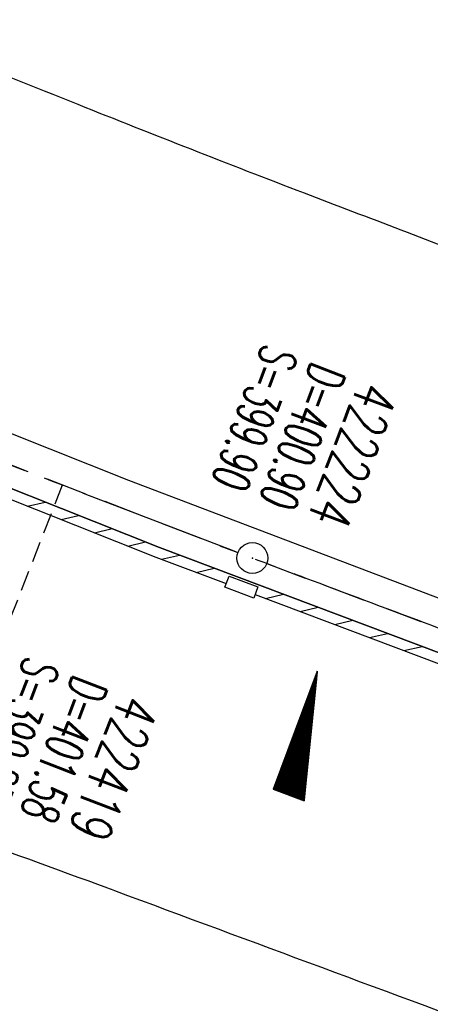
# Model space of a CAD drawing. Extents: x 450316 to 454644, y 428795 to 436505.
# Tile 203 of 256: x 452115 to 452135, y 434196 to 434243. Entities that reach past the tile are written whole.
import ezdxf

# ---------------------------------------------------------------- set-up
doc = ezdxf.new("R2010")
doc.units = 0
doc.header["$LTSCALE"] = 2
doc.header["$MEASUREMENT"] = 0
for name, pattern in [('ACHSE', [5.5, 4, -0.5, 0.5, -0.5]), ('AUSGEZOGEN', [0]), ('GESTRICH-X2', [1.5, 1, -0.5]), ('GESTRICHELT', [0.75, 0.5, -0.25])]:
    doc.linetypes.add(name, pattern=pattern)
doc.layers.get('0').update_dxf_attribs({"linetype": 'CONTINUOUS'})
for name, color, linetype in [('ACHSETOP', 1, 'ACHSE'), ('FBR', 8, 'CONTINUOUS'), ('GEF', 1, 'AUSGEZOGEN'), ('HEKTOM', 1, 'GESTRICHELT'), ('KANAL', 7, 'GESTRICH-X2'), ('RINNE', 8, 'CONTINUOUS'), ('SCHACHTNR', 6, 'CONTINUOUS'), ('SCHSYMBOL', 7, 'CONTINUOUS'), ('STRASSE', 8, 'AUSGEZOGEN')]:
    doc.layers.add(name, color=color, linetype=linetype)
doc.styles.add('ROMANS', font='romans.shx', dxfattribs={"width": 0.8})

# ---------------------------------------------------------------- blocks, each defined once
blk = doc.blocks.new('GST')
at = {"color": 0}
blk.add_circle((0, 0), 0.75, dxfattribs=at)
blk.add_point((0, 0), dxfattribs=at)
blk = doc.blocks.new('17')
blk.add_lwpolyline([(-0.755, -1.218), (0.748, -1.218), (0.748, -1.801), (-0.755, -1.801)], close=True)
blk.add_blockref('GST', (0, 0))
blk = doc.blocks.new('*X33')
at = {"color": 0}
for p, q in [((725.827, 193.844), (727.436, 195.453)), ((725.827, 193.853), (727.427, 195.453)), ((725.827, 193.861), (727.418, 195.453)), ((725.827, 193.87), (727.409, 195.453)), ((725.827, 193.879), (727.401, 195.453)), ((725.827, 193.888), (727.392, 195.453)), ((725.827, 193.897), (727.383, 195.453)), ((725.827, 193.906), (727.374, 195.453)), ((725.827, 193.914), (727.365, 195.453)), ((725.827, 193.923), (727.356, 195.453)), ((725.827, 193.932), (727.347, 195.453)), ((725.827, 193.941), (727.339, 195.453)), ((725.827, 193.95), (727.33, 195.453)), ((725.827, 193.959), (727.321, 195.453)), ((725.827, 193.967), (727.312, 195.453)), ((725.827, 193.976), (727.303, 195.453)), ((725.827, 193.985), (727.294, 195.453)), ((725.827, 193.994), (727.286, 195.453)), ((725.827, 194.003), (727.277, 195.453)), ((725.827, 194.012), (727.268, 195.453)), ((725.827, 194.02), (727.259, 195.453)), ((725.827, 194.029), (727.25, 195.453)), ((725.827, 194.038), (727.241, 195.453)), ((725.827, 194.047), (727.233, 195.453)), ((725.827, 194.056), (727.224, 195.453)), ((725.827, 194.065), (727.215, 195.453)), ((725.827, 194.073), (727.206, 195.453)), ((725.827, 194.082), (727.197, 195.453)), ((725.827, 194.091), (727.188, 195.453)), ((725.827, 194.1), (727.18, 195.453)), ((725.827, 194.109), (727.171, 195.453)), ((725.827, 194.118), (727.162, 195.453)), ((725.827, 194.127), (727.153, 195.453)), ((725.827, 194.135), (727.144, 195.453)), ((725.827, 194.144), (727.135, 195.453)), ((725.827, 194.153), (727.127, 195.453)), ((725.827, 194.162), (727.118, 195.453)), ((725.827, 194.171), (727.109, 195.453)), ((725.827, 194.18), (727.1, 195.453)), ((725.827, 194.188), (727.091, 195.453)), ((725.827, 194.197), (727.082, 195.453)), ((725.827, 194.206), (727.073, 195.453)), ((725.827, 194.215), (727.065, 195.453)), ((725.827, 194.224), (727.056, 195.453)), ((725.827, 194.233), (727.047, 195.453)), ((725.827, 194.241), (727.038, 195.453)), ((725.827, 194.25), (727.029, 195.453)), ((725.827, 194.259), (727.02, 195.453)), ((725.827, 194.268), (727.012, 195.453)), ((725.827, 194.277), (727.003, 195.453)), ((725.827, 194.286), (726.994, 195.453)), ((725.827, 194.294), (726.985, 195.453)), ((725.827, 194.303), (726.976, 195.453)), ((725.827, 194.312), (726.967, 195.453)), ((725.827, 194.321), (726.959, 195.453)), ((725.827, 194.33), (726.95, 195.453)), ((725.827, 194.339), (726.941, 195.453)), ((725.827, 194.348), (726.932, 195.453)), ((725.827, 194.356), (726.923, 195.453)), ((725.827, 194.365), (726.914, 195.453)), ((725.827, 194.374), (726.906, 195.453)), ((725.827, 194.383), (726.897, 195.453)), ((725.827, 194.392), (726.888, 195.453)), ((725.827, 194.401), (726.879, 195.453)), ((725.827, 194.409), (726.87, 195.453)), ((725.827, 194.418), (726.861, 195.453)), ((725.827, 194.427), (726.853, 195.453)), ((725.827, 194.436), (726.844, 195.453)), ((725.827, 194.445), (726.835, 195.453)), ((725.827, 194.454), (726.826, 195.453)), ((725.827, 194.462), (726.817, 195.453)), ((725.827, 194.471), (726.808, 195.453)), ((725.827, 194.48), (726.799, 195.453)), ((725.827, 194.489), (726.791, 195.453)), ((725.827, 194.498), (726.782, 195.453)), ((725.827, 194.507), (726.773, 195.453)), ((725.827, 194.515), (726.764, 195.453)), ((725.827, 194.524), (726.755, 195.453)), ((725.827, 194.533), (726.746, 195.453)), ((725.827, 194.542), (726.738, 195.453)), ((725.827, 194.551), (726.729, 195.453)), ((725.827, 194.56), (726.72, 195.453)), ((725.827, 194.568), (726.711, 195.453)), ((725.827, 194.577), (726.702, 195.453)), ((725.827, 194.586), (726.693, 195.453)), ((725.827, 194.595), (726.685, 195.453)), ((725.827, 194.604), (726.676, 195.453)), ((725.827, 194.613), (726.667, 195.453)), ((725.827, 194.622), (726.658, 195.453)), ((725.827, 194.63), (726.649, 195.453)), ((725.827, 194.639), (726.64, 195.453)), ((725.827, 194.648), (726.632, 195.453)), ((725.827, 194.657), (726.623, 195.453)), ((725.827, 194.666), (726.614, 195.453)), ((725.827, 194.675), (726.605, 195.453)), ((725.827, 194.683), (726.596, 195.453)), ((725.827, 194.692), (726.587, 195.453)), ((725.827, 194.701), (726.579, 195.453)), ((725.827, 194.71), (726.57, 195.453)), ((725.827, 194.719), (726.561, 195.453)), ((725.827, 194.728), (726.552, 195.453)), ((725.827, 194.736), (726.543, 195.453)), ((725.827, 194.745), (726.534, 195.453)), ((725.827, 194.754), (726.525, 195.453)), ((725.827, 194.763), (726.517, 195.453)), ((725.827, 194.772), (726.508, 195.453)), ((725.827, 194.781), (726.499, 195.453)), ((725.827, 194.789), (726.49, 195.453)), ((725.827, 194.798), (726.481, 195.453)), ((725.827, 194.807), (726.472, 195.453)), ((725.827, 194.816), (726.464, 195.453)), ((725.827, 194.825), (726.455, 195.453)), ((725.827, 194.834), (726.446, 195.453)), ((725.827, 194.842), (726.437, 195.453)), ((725.827, 194.851), (726.428, 195.453)), ((725.827, 194.86), (726.419, 195.453)), ((725.827, 194.869), (726.411, 195.453)), ((725.827, 194.878), (726.402, 195.453)), ((725.827, 194.887), (726.393, 195.453)), ((725.827, 194.896), (726.384, 195.453)), ((725.827, 194.904), (726.375, 195.453)), ((725.827, 194.913), (726.366, 195.453)), ((725.827, 194.922), (726.358, 195.453)), ((725.827, 194.931), (726.349, 195.453)), ((725.827, 194.94), (726.34, 195.453)), ((725.827, 194.949), (726.331, 195.453)), ((725.827, 194.957), (726.322, 195.453)), ((725.827, 194.966), (726.313, 195.453)), ((725.827, 194.975), (726.305, 195.453)), ((725.827, 194.984), (726.296, 195.453)), ((725.827, 194.993), (726.287, 195.453)), ((725.827, 195.002), (726.278, 195.453)), ((725.827, 195.01), (726.269, 195.453)), ((725.827, 195.019), (726.26, 195.453)), ((725.827, 195.028), (726.251, 195.453)), ((725.827, 195.037), (726.243, 195.453)), ((725.827, 195.046), (726.234, 195.453)), ((725.827, 195.055), (726.225, 195.453)), ((725.827, 195.063), (726.216, 195.453)), ((725.827, 195.072), (726.207, 195.453)), ((725.827, 195.081), (726.198, 195.453)), ((725.827, 195.09), (726.19, 195.453)), ((725.827, 195.099), (726.181, 195.453)), ((725.827, 195.108), (726.172, 195.453)), ((725.827, 195.116), (726.163, 195.453)), ((725.827, 195.125), (726.154, 195.453)), ((725.827, 195.134), (726.145, 195.453)), ((725.827, 195.143), (726.137, 195.453)), ((725.827, 195.152), (726.128, 195.453)), ((725.827, 195.161), (726.119, 195.453)), ((725.827, 195.17), (726.11, 195.453)), ((725.827, 195.178), (726.101, 195.453)), ((725.827, 195.187), (726.092, 195.453)), ((725.827, 195.196), (726.084, 195.453)), ((725.827, 195.205), (726.075, 195.453)), ((725.827, 195.214), (726.066, 195.453)), ((725.827, 195.223), (726.057, 195.453)), ((725.827, 195.231), (726.048, 195.453)), ((725.827, 195.24), (726.039, 195.453)), ((725.827, 195.249), (726.031, 195.453)), ((725.827, 195.258), (726.022, 195.453)), ((725.827, 195.267), (726.013, 195.453)), ((725.827, 195.276), (726.004, 195.453)), ((725.827, 195.284), (725.995, 195.453)), ((725.827, 195.293), (725.986, 195.453)), ((725.827, 195.302), (725.977, 195.453)), ((725.827, 195.311), (725.969, 195.453)), ((725.827, 195.32), (725.96, 195.453)), ((725.827, 195.329), (725.951, 195.453)), ((725.827, 195.337), (725.942, 195.453)), ((725.827, 195.346), (725.933, 195.453)), ((725.827, 195.355), (725.924, 195.453)), ((725.827, 195.364), (725.916, 195.453)), ((725.827, 195.373), (725.907, 195.453)), ((725.827, 195.382), (725.898, 195.453)), ((725.827, 195.39), (725.889, 195.453)), ((725.827, 195.399), (725.88, 195.453)), ((725.827, 195.408), (725.871, 195.453)), ((725.827, 195.417), (725.863, 195.453)), ((725.827, 195.426), (725.854, 195.453)), ((725.827, 195.435), (725.845, 195.453)), ((725.827, 195.444), (725.836, 195.453)), ((725.827, 193.826), (727.433, 195.433)), ((725.827, 193.817), (727.43, 195.421)), ((725.827, 193.808), (727.427, 195.409)), ((725.827, 193.799), (727.424, 195.397)), ((725.827, 193.791), (727.421, 195.385)), ((725.827, 193.782), (727.418, 195.373)), ((725.827, 193.773), (727.414, 195.361)), ((725.827, 193.764), (727.411, 195.349)), ((725.827, 193.755), (727.408, 195.337)), ((725.827, 193.746), (727.405, 195.325)), ((725.827, 193.738), (727.402, 195.313)), ((725.827, 193.729), (727.399, 195.301)), ((725.827, 193.72), (727.395, 195.289)), ((725.827, 193.711), (727.392, 195.277)), ((725.827, 193.702), (727.389, 195.265)), ((725.827, 193.693), (727.386, 195.253)), ((725.827, 193.685), (727.383, 195.241)), ((725.827, 193.676), (727.38, 195.229)), ((725.827, 193.667), (727.377, 195.217)), ((725.827, 193.658), (727.373, 195.205)), ((725.827, 193.649), (727.37, 195.193)), ((725.827, 193.64), (727.367, 195.181)), ((725.827, 193.632), (727.364, 195.169)), ((725.827, 193.623), (727.361, 195.157)), ((725.827, 193.614), (727.358, 195.145)), ((725.827, 193.605), (727.354, 195.133)), ((725.827, 193.596), (727.351, 195.121)), ((725.827, 193.587), (727.348, 195.109)), ((725.827, 193.579), (727.345, 195.097)), ((725.827, 193.57), (727.342, 195.085)), ((725.827, 193.561), (727.339, 195.073)), ((725.827, 193.552), (727.336, 195.061)), ((725.827, 193.543), (727.332, 195.049)), ((725.827, 193.534), (727.329, 195.037)), ((725.827, 193.525), (727.326, 195.025)), ((725.827, 193.517), (727.323, 195.013)), ((725.827, 193.508), (727.32, 195.001)), ((725.827, 193.499), (727.317, 194.989)), ((725.827, 193.49), (727.313, 194.977)), ((725.827, 193.481), (727.31, 194.965)), ((725.827, 193.472), (727.307, 194.953)), ((725.827, 193.464), (727.304, 194.941)), ((725.827, 193.455), (727.301, 194.929)), ((725.827, 193.446), (727.298, 194.917)), ((725.827, 193.437), (727.295, 194.905)), ((725.827, 193.428), (727.291, 194.893)), ((725.827, 193.419), (727.288, 194.881)), ((725.827, 193.411), (727.285, 194.869)), ((725.827, 193.402), (727.282, 194.857)), ((725.827, 193.393), (727.279, 194.845)), ((725.827, 193.384), (727.276, 194.833)), ((725.827, 193.375), (727.272, 194.821)), ((725.827, 193.366), (727.269, 194.809)), ((725.827, 193.358), (727.266, 194.797)), ((725.827, 193.349), (727.263, 194.785)), ((725.827, 193.34), (727.26, 194.773)), ((725.827, 193.331), (727.257, 194.761)), ((725.827, 193.322), (727.254, 194.749)), ((725.827, 193.313), (727.25, 194.737)), ((725.827, 193.305), (727.247, 194.725)), ((725.827, 193.296), (727.244, 194.713)), ((725.827, 193.287), (727.241, 194.701)), ((725.827, 193.278), (727.238, 194.689)), ((725.827, 193.269), (727.235, 194.677)), ((725.827, 193.26), (727.231, 194.665)), ((725.827, 193.251), (727.228, 194.653)), ((725.827, 193.243), (727.225, 194.641)), ((725.827, 193.234), (727.222, 194.629)), ((725.827, 193.225), (727.219, 194.617)), ((725.827, 193.216), (727.216, 194.605)), ((725.827, 193.207), (727.213, 194.593)), ((725.827, 193.198), (727.209, 194.581)), ((725.827, 193.19), (727.206, 194.569)), ((725.827, 193.181), (727.203, 194.557)), ((725.827, 193.172), (727.2, 194.545)), ((725.827, 193.163), (727.197, 194.533)), ((725.827, 193.154), (727.194, 194.521)), ((725.827, 193.145), (727.19, 194.509)), ((725.827, 193.137), (727.187, 194.497)), ((725.827, 193.128), (727.184, 194.485)), ((725.827, 193.119), (727.181, 194.473)), ((725.827, 193.11), (727.178, 194.461)), ((725.827, 193.101), (727.175, 194.449)), ((725.827, 193.092), (727.172, 194.437)), ((725.827, 193.084), (727.168, 194.425)), ((725.827, 193.075), (727.165, 194.413)), ((725.827, 193.066), (727.162, 194.401)), ((725.827, 193.057), (727.159, 194.389)), ((725.827, 193.048), (727.156, 194.377)), ((725.827, 193.039), (727.153, 194.365)), ((725.827, 193.031), (727.149, 194.353)), ((725.827, 193.022), (727.146, 194.341)), ((725.827, 193.013), (727.143, 194.329)), ((725.827, 193.004), (727.14, 194.317)), ((725.827, 192.995), (727.137, 194.305)), ((725.827, 192.986), (727.134, 194.293)), ((725.827, 192.977), (727.131, 194.281)), ((725.827, 192.969), (727.127, 194.269)), ((725.827, 192.96), (727.124, 194.257)), ((725.827, 192.951), (727.121, 194.245)), ((725.827, 192.942), (727.118, 194.233)), ((725.827, 192.933), (727.115, 194.221)), ((725.827, 192.924), (727.112, 194.209)), ((725.827, 192.916), (727.108, 194.197)), ((725.827, 192.907), (727.105, 194.185)), ((725.827, 192.898), (727.102, 194.173)), ((725.827, 192.889), (727.099, 194.161)), ((725.827, 192.88), (727.096, 194.15)), ((725.827, 192.871), (727.093, 194.138)), ((725.827, 192.863), (727.09, 194.126)), ((725.827, 192.854), (727.086, 194.114)), ((725.827, 192.845), (727.083, 194.102)), ((725.827, 192.836), (727.08, 194.09)), ((725.827, 192.827), (727.077, 194.078)), ((725.827, 192.818), (727.074, 194.066)), ((725.827, 192.81), (727.071, 194.054)), ((725.827, 192.801), (727.068, 194.042)), ((725.827, 192.792), (727.064, 194.03)), ((725.827, 192.783), (727.061, 194.018)), ((725.827, 192.774), (727.058, 194.006)), ((725.827, 192.765), (727.055, 193.994)), ((725.827, 192.757), (727.052, 193.982)), ((725.827, 192.748), (727.049, 193.97)), ((725.827, 192.739), (727.045, 193.958)), ((725.827, 192.73), (727.042, 193.946)), ((725.827, 192.721), (727.039, 193.934)), ((725.827, 192.712), (727.036, 193.922)), ((725.827, 192.703), (727.033, 193.91)), ((725.827, 192.695), (727.03, 193.898)), ((725.827, 192.686), (727.027, 193.886)), ((725.827, 192.677), (727.023, 193.874)), ((725.827, 192.668), (727.02, 193.862)), ((725.827, 192.659), (727.017, 193.85)), ((725.827, 192.65), (727.014, 193.838)), ((725.827, 192.642), (727.011, 193.826)), ((725.827, 192.633), (727.008, 193.814)), ((725.827, 192.624), (727.004, 193.802)), ((725.827, 192.615), (727.001, 193.79)), ((725.827, 192.606), (726.998, 193.778)), ((725.827, 192.597), (726.995, 193.766)), ((725.827, 192.589), (726.992, 193.754)), ((725.827, 192.58), (726.989, 193.742)), ((725.827, 192.571), (726.986, 193.73)), ((725.827, 192.562), (726.982, 193.718)), ((725.827, 192.553), (726.979, 193.706)), ((725.827, 192.544), (726.976, 193.694)), ((725.827, 192.536), (726.973, 193.682)), ((725.827, 192.527), (726.97, 193.67)), ((725.827, 192.518), (726.967, 193.658)), ((725.827, 192.509), (726.963, 193.646)), ((725.827, 192.5), (726.96, 193.634)), ((725.827, 192.491), (726.957, 193.622)), ((725.827, 192.483), (726.954, 193.61)), ((725.827, 192.474), (726.951, 193.598)), ((725.827, 192.465), (726.948, 193.586)), ((725.827, 192.456), (726.945, 193.574)), ((725.827, 192.447), (726.941, 193.562)), ((725.827, 192.438), (726.938, 193.55)), ((725.827, 192.429), (726.935, 193.538)), ((725.827, 192.421), (726.932, 193.526)), ((725.827, 192.412), (726.929, 193.514)), ((725.827, 192.403), (726.926, 193.502)), ((725.827, 192.394), (726.922, 193.49)), ((725.827, 192.385), (726.919, 193.478)), ((725.827, 192.376), (726.916, 193.466)), ((725.827, 192.368), (726.913, 193.454)), ((725.827, 192.359), (726.91, 193.442)), ((725.827, 192.35), (726.907, 193.43)), ((725.827, 192.341), (726.904, 193.418)), ((725.827, 192.332), (726.9, 193.406)), ((725.827, 192.323), (726.897, 193.394)), ((725.827, 192.315), (726.894, 193.382)), ((725.827, 192.306), (726.891, 193.37)), ((725.827, 192.297), (726.888, 193.358)), ((725.827, 192.288), (726.885, 193.346)), ((725.827, 192.279), (726.881, 193.334)), ((725.827, 192.27), (726.878, 193.322)), ((725.827, 192.262), (726.875, 193.31)), ((725.827, 192.253), (726.872, 193.298)), ((725.827, 192.244), (726.869, 193.286)), ((725.827, 192.235), (726.866, 193.274)), ((725.827, 192.226), (726.863, 193.262)), ((725.827, 192.217), (726.859, 193.25)), ((725.827, 192.209), (726.856, 193.238)), ((725.827, 192.2), (726.853, 193.226)), ((725.827, 192.191), (726.85, 193.214)), ((725.827, 192.182), (726.847, 193.202)), ((725.827, 192.173), (726.844, 193.19)), ((725.827, 192.164), (726.84, 193.178)), ((725.827, 192.155), (726.837, 193.166)), ((725.827, 192.147), (726.834, 193.154)), ((725.827, 192.138), (726.831, 193.142)), ((725.827, 192.129), (726.828, 193.13)), ((725.827, 192.12), (726.825, 193.118)), ((725.827, 192.111), (726.822, 193.106)), ((725.827, 192.102), (726.818, 193.094)), ((725.827, 192.094), (726.815, 193.082)), ((725.827, 192.085), (726.812, 193.07)), ((725.827, 192.076), (726.809, 193.058)), ((725.827, 192.067), (726.806, 193.046)), ((725.827, 192.058), (726.803, 193.034)), ((725.827, 192.049), (726.799, 193.022)), ((725.827, 192.041), (726.796, 193.01)), ((725.827, 192.032), (726.793, 192.998)), ((725.827, 192.023), (726.79, 192.986)), ((725.827, 192.014), (726.787, 192.974)), ((725.827, 192.005), (726.784, 192.962)), ((725.827, 191.996), (726.781, 192.95)), ((725.827, 191.988), (726.777, 192.938)), ((725.827, 191.979), (726.774, 192.926)), ((725.827, 191.97), (726.771, 192.914)), ((725.827, 191.961), (726.768, 192.902)), ((725.827, 191.952), (726.765, 192.89)), ((725.827, 191.943), (726.762, 192.878)), ((725.827, 191.935), (726.758, 192.866)), ((725.827, 191.926), (726.755, 192.854)), ((725.827, 191.917), (726.752, 192.842)), ((725.827, 191.908), (726.749, 192.83)), ((725.827, 191.899), (726.746, 192.818)), ((725.827, 191.89), (726.743, 192.806)), ((725.827, 191.881), (726.74, 192.794)), ((725.827, 191.873), (726.736, 192.782)), ((725.827, 191.864), (726.733, 192.77)), ((725.827, 191.855), (726.73, 192.758)), ((725.827, 191.846), (726.727, 192.746)), ((725.827, 191.837), (726.724, 192.734)), ((725.827, 191.828), (726.721, 192.722)), ((725.827, 191.82), (726.717, 192.71)), ((725.827, 191.811), (726.714, 192.698)), ((725.827, 191.802), (726.711, 192.686)), ((725.827, 191.793), (726.708, 192.674)), ((725.827, 191.784), (726.705, 192.662)), ((725.827, 191.775), (726.702, 192.65)), ((725.827, 191.767), (726.699, 192.639)), ((725.827, 191.758), (726.695, 192.627)), ((725.827, 191.749), (726.692, 192.615)), ((725.827, 191.74), (726.689, 192.603)), ((725.827, 191.731), (726.686, 192.591)), ((725.827, 191.722), (726.683, 192.579)), ((725.827, 191.714), (726.68, 192.567)), ((725.827, 191.705), (726.677, 192.555)), ((725.827, 191.696), (726.673, 192.543)), ((725.827, 191.687), (726.67, 192.531)), ((725.827, 191.678), (726.667, 192.519)), ((725.827, 191.669), (726.664, 192.507)), ((725.827, 191.66), (726.661, 192.495)), ((725.827, 191.652), (726.658, 192.483)), ((725.827, 191.643), (726.654, 192.471)), ((725.827, 191.634), (726.651, 192.459)), ((725.827, 191.625), (726.648, 192.447)), ((725.827, 191.616), (726.645, 192.435)), ((725.827, 191.607), (726.642, 192.423)), ((725.827, 191.599), (726.639, 192.411)), ((725.827, 191.59), (726.636, 192.399)), ((725.827, 191.581), (726.632, 192.387)), ((725.827, 191.572), (726.629, 192.375)), ((725.827, 191.563), (726.626, 192.363)), ((725.827, 191.554), (726.623, 192.351)), ((725.827, 191.546), (726.62, 192.339)), ((725.827, 191.537), (726.617, 192.327)), ((725.827, 191.528), (726.613, 192.315)), ((725.827, 191.519), (726.61, 192.303)), ((725.827, 191.51), (726.607, 192.291)), ((725.827, 191.501), (726.604, 192.279)), ((725.827, 191.493), (726.601, 192.267)), ((725.827, 191.484), (726.598, 192.255)), ((725.827, 191.475), (726.595, 192.243)), ((725.827, 191.466), (726.591, 192.231)), ((725.827, 191.457), (726.588, 192.219)), ((725.827, 191.448), (726.585, 192.207)), ((725.827, 191.44), (726.582, 192.195)), ((725.827, 191.431), (726.579, 192.183)), ((725.827, 191.422), (726.576, 192.171)), ((725.827, 191.413), (726.572, 192.159)), ((725.827, 191.404), (726.569, 192.147)), ((725.827, 191.395), (726.566, 192.135)), ((725.827, 191.386), (726.563, 192.123)), ((725.827, 191.378), (726.56, 192.111)), ((725.827, 191.369), (726.557, 192.099)), ((725.827, 191.36), (726.554, 192.087)), ((725.827, 191.351), (726.55, 192.075)), ((725.827, 191.342), (726.547, 192.063)), ((725.827, 191.333), (726.544, 192.051)), ((725.827, 191.325), (726.541, 192.039)), ((725.827, 191.316), (726.538, 192.027)), ((725.827, 191.307), (726.535, 192.015)), ((725.827, 191.298), (726.531, 192.003)), ((725.827, 191.289), (726.528, 191.991)), ((725.827, 191.28), (726.525, 191.979)), ((725.827, 191.272), (726.522, 191.967)), ((725.827, 191.263), (726.519, 191.955)), ((725.827, 191.254), (726.516, 191.943)), ((725.827, 191.245), (726.513, 191.931)), ((725.827, 191.236), (726.509, 191.919)), ((725.827, 191.227), (726.506, 191.907)), ((725.827, 191.219), (726.503, 191.895)), ((725.827, 191.21), (726.5, 191.883)), ((725.827, 191.201), (726.497, 191.871)), ((725.827, 191.192), (726.494, 191.859)), ((725.827, 191.183), (726.49, 191.847)), ((725.827, 191.174), (726.487, 191.835)), ((725.827, 191.166), (726.484, 191.823)), ((725.827, 191.157), (726.481, 191.811)), ((725.827, 191.148), (726.478, 191.799)), ((725.827, 191.139), (726.475, 191.787)), ((725.827, 191.13), (726.472, 191.775)), ((725.827, 191.121), (726.468, 191.763)), ((725.827, 191.112), (726.465, 191.751)), ((725.827, 191.104), (726.462, 191.739)), ((725.827, 191.095), (726.459, 191.727)), ((725.827, 191.086), (726.456, 191.715)), ((725.827, 191.077), (726.453, 191.703)), ((725.827, 191.068), (726.449, 191.691)), ((725.827, 191.059), (726.446, 191.679)), ((725.827, 191.051), (726.443, 191.667)), ((725.827, 191.042), (726.44, 191.655)), ((725.827, 191.033), (726.437, 191.643)), ((725.827, 191.024), (726.434, 191.631)), ((725.827, 191.015), (726.431, 191.619)), ((725.827, 191.006), (726.427, 191.607)), ((725.827, 190.998), (726.424, 191.595)), ((725.827, 190.989), (726.421, 191.583)), ((725.827, 190.98), (726.418, 191.571)), ((725.827, 190.971), (726.415, 191.559)), ((725.827, 190.962), (726.412, 191.547)), ((725.827, 190.953), (726.408, 191.535)), ((725.827, 190.945), (726.405, 191.523)), ((725.827, 190.936), (726.402, 191.511)), ((725.827, 190.927), (726.399, 191.499)), ((725.827, 190.918), (726.396, 191.487)), ((725.827, 190.909), (726.393, 191.475)), ((725.827, 190.9), (726.39, 191.463)), ((725.827, 190.892), (726.386, 191.451)), ((725.827, 190.883), (726.383, 191.439)), ((725.827, 190.874), (726.38, 191.427)), ((725.827, 190.865), (726.377, 191.415)), ((725.827, 190.856), (726.374, 191.403)), ((725.827, 190.847), (726.371, 191.391)), ((725.827, 190.838), (726.367, 191.379)), ((725.827, 190.83), (726.364, 191.367)), ((725.827, 190.821), (726.361, 191.355)), ((725.827, 190.812), (726.358, 191.343)), ((725.827, 190.803), (726.355, 191.331)), ((725.827, 190.794), (726.352, 191.319)), ((725.827, 190.785), (726.349, 191.307)), ((725.827, 190.777), (726.345, 191.295)), ((725.827, 190.768), (726.342, 191.283)), ((725.827, 190.759), (726.339, 191.271)), ((725.827, 190.75), (726.336, 191.259)), ((725.827, 190.741), (726.333, 191.247)), ((725.827, 190.732), (726.33, 191.235)), ((725.827, 190.724), (726.326, 191.223)), ((725.827, 190.715), (726.323, 191.211)), ((725.827, 190.706), (726.32, 191.199)), ((725.827, 190.697), (726.317, 191.187)), ((725.827, 190.688), (726.314, 191.175)), ((725.827, 190.679), (726.311, 191.163)), ((725.827, 190.671), (726.308, 191.151)), ((725.827, 190.662), (726.304, 191.139)), ((725.827, 190.653), (726.301, 191.128)), ((725.827, 190.644), (726.298, 191.116)), ((725.827, 190.635), (726.295, 191.104)), ((725.827, 190.626), (726.292, 191.092)), ((725.827, 190.618), (726.289, 191.08)), ((725.827, 190.609), (726.286, 191.068)), ((725.827, 190.6), (726.282, 191.056)), ((725.827, 190.591), (726.279, 191.044)), ((725.827, 190.582), (726.276, 191.032)), ((725.827, 190.573), (726.273, 191.02)), ((725.827, 190.564), (726.27, 191.008)), ((725.827, 190.556), (726.267, 190.996)), ((725.827, 190.547), (726.263, 190.984)), ((725.827, 190.538), (726.26, 190.972)), ((725.827, 190.529), (726.257, 190.96)), ((725.827, 190.52), (726.254, 190.948)), ((725.827, 190.511), (726.251, 190.936)), ((725.827, 190.503), (726.248, 190.924)), ((725.827, 190.494), (726.245, 190.912)), ((725.827, 190.485), (726.241, 190.9)), ((725.827, 190.476), (726.238, 190.888)), ((725.827, 190.467), (726.235, 190.876)), ((725.827, 190.458), (726.232, 190.864)), ((725.827, 190.45), (726.229, 190.852)), ((725.827, 190.441), (726.226, 190.84)), ((725.827, 190.432), (726.222, 190.828)), ((725.827, 190.423), (726.219, 190.816)), ((725.827, 190.414), (726.216, 190.804)), ((725.827, 190.405), (726.213, 190.792)), ((725.827, 190.397), (726.21, 190.78)), ((725.827, 190.388), (726.207, 190.768)), ((725.827, 190.379), (726.204, 190.756)), ((725.827, 190.37), (726.2, 190.744)), ((725.827, 190.361), (726.197, 190.732)), ((725.827, 190.352), (726.194, 190.72)), ((725.827, 190.344), (726.191, 190.708)), ((725.827, 190.335), (726.188, 190.696)), ((725.827, 190.326), (726.185, 190.684)), ((725.827, 190.317), (726.181, 190.672)), ((725.827, 190.308), (726.178, 190.66)), ((725.827, 190.299), (726.175, 190.648)), ((725.827, 190.29), (726.172, 190.636)), ((725.827, 190.282), (726.169, 190.624)), ((725.827, 190.273), (726.166, 190.612)), ((725.827, 190.264), (726.163, 190.6)), ((725.827, 190.255), (726.159, 190.588)), ((725.827, 190.246), (726.156, 190.576)), ((725.827, 190.237), (726.153, 190.564)), ((725.827, 190.229), (726.15, 190.552)), ((725.827, 190.22), (726.147, 190.54)), ((725.827, 190.211), (726.144, 190.528)), ((725.827, 190.202), (726.14, 190.516)), ((725.827, 190.193), (726.137, 190.504)), ((725.827, 190.184), (726.134, 190.492)), ((725.827, 190.176), (726.131, 190.48)), ((725.827, 190.167), (726.128, 190.468)), ((725.827, 190.158), (726.125, 190.456)), ((725.827, 190.149), (726.122, 190.444)), ((725.827, 190.14), (726.118, 190.432)), ((725.827, 190.131), (726.115, 190.42)), ((725.827, 190.123), (726.112, 190.408)), ((725.827, 190.114), (726.109, 190.396)), ((725.827, 190.105), (726.106, 190.384)), ((725.827, 190.096), (726.103, 190.372)), ((725.827, 190.087), (726.099, 190.36)), ((725.827, 190.078), (726.096, 190.348)), ((725.827, 190.07), (726.093, 190.336)), ((725.827, 190.061), (726.09, 190.324)), ((725.827, 190.052), (726.087, 190.312)), ((725.827, 190.043), (726.084, 190.3)), ((725.827, 190.034), (726.081, 190.288)), ((725.827, 190.025), (726.077, 190.276)), ((725.827, 190.016), (726.074, 190.264)), ((725.827, 190.008), (726.071, 190.252)), ((725.827, 189.999), (726.068, 190.24)), ((725.827, 189.99), (726.065, 190.228)), ((725.827, 189.981), (726.062, 190.216)), ((725.827, 189.972), (726.058, 190.204)), ((725.827, 189.963), (726.055, 190.192)), ((725.827, 189.955), (726.052, 190.18)), ((725.827, 189.946), (726.049, 190.168)), ((725.827, 189.937), (726.046, 190.156)), ((725.827, 189.928), (726.043, 190.144)), ((725.827, 189.919), (726.04, 190.132)), ((725.827, 189.91), (726.036, 190.12)), ((725.827, 189.902), (726.033, 190.108)), ((725.827, 189.893), (726.03, 190.096)), ((725.827, 189.884), (726.027, 190.084)), ((725.827, 189.875), (726.024, 190.072)), ((725.827, 189.866), (726.021, 190.06)), ((725.827, 189.857), (726.017, 190.048)), ((725.827, 189.849), (726.014, 190.036)), ((725.827, 189.84), (726.011, 190.024)), ((725.827, 189.831), (726.008, 190.012)), ((725.827, 189.822), (726.005, 190)), ((725.827, 189.813), (726.002, 189.988)), ((725.827, 189.804), (725.999, 189.976)), ((725.827, 189.796), (725.995, 189.964)), ((725.827, 189.787), (725.992, 189.952)), ((725.827, 189.778), (725.989, 189.94)), ((725.827, 189.769), (725.986, 189.928)), ((725.827, 189.76), (725.983, 189.916)), ((725.827, 189.751), (725.98, 189.904)), ((725.827, 189.742), (725.976, 189.892)), ((725.827, 189.734), (725.973, 189.88)), ((725.827, 189.725), (725.97, 189.868)), ((725.827, 189.716), (725.967, 189.856)), ((725.827, 189.707), (725.964, 189.844)), ((725.827, 189.698), (725.961, 189.832)), ((725.827, 189.689), (725.958, 189.82)), ((725.827, 189.681), (725.954, 189.808)), ((725.827, 189.672), (725.951, 189.796)), ((725.827, 189.663), (725.948, 189.784)), ((725.827, 189.654), (725.945, 189.772)), ((725.827, 189.645), (725.942, 189.76)), ((725.827, 189.636), (725.939, 189.748)), ((725.827, 189.628), (725.935, 189.736)), ((725.827, 189.619), (725.932, 189.724)), ((725.827, 189.61), (725.929, 189.712)), ((725.827, 189.601), (725.926, 189.7)), ((725.827, 189.592), (725.923, 189.688)), ((725.827, 189.583), (725.92, 189.676)), ((725.827, 189.575), (725.917, 189.664)), ((725.827, 189.566), (725.913, 189.652)), ((725.827, 189.557), (725.91, 189.64)), ((725.827, 189.548), (725.907, 189.628)), ((725.827, 189.539), (725.904, 189.616)), ((725.827, 189.53), (725.901, 189.605)), ((725.827, 189.521), (725.898, 189.593)), ((725.827, 189.513), (725.895, 189.581)), ((725.827, 189.504), (725.891, 189.569)), ((725.827, 189.495), (725.888, 189.557)), ((725.827, 189.486), (725.885, 189.545)), ((725.827, 189.477), (725.882, 189.533)), ((725.827, 189.468), (725.879, 189.521)), ((725.827, 189.46), (725.876, 189.509)), ((725.827, 189.451), (725.872, 189.497)), ((725.827, 189.442), (725.869, 189.485)), ((725.827, 189.433), (725.866, 189.473)), ((725.827, 189.424), (725.863, 189.461)), ((725.827, 189.415), (725.86, 189.449)), ((725.827, 189.407), (725.857, 189.437)), ((725.827, 189.398), (725.854, 189.425)), ((725.827, 189.389), (725.85, 189.413)), ((725.827, 189.38), (725.847, 189.401)), ((725.827, 189.371), (725.844, 189.389)), ((725.827, 189.362), (725.841, 189.377)), ((725.827, 189.354), (725.838, 189.365)), ((725.827, 189.345), (725.835, 189.353)), ((725.827, 189.336), (725.831, 189.341))]:
    blk.add_line(p, q, dxfattribs=at)
blk = doc.blocks.new('GEF')
at = {"color": 0}
for p, q in [((0.01, 0.018), (0.01, 6.148)), ((1.622, 6.148), (0.01, 0.018)), ((0.01, 6.148), (1.622, 6.148))]:
    blk.add_line(p, q, dxfattribs=at)
blk.add_blockref('*X33', (-725.817, -189.305), dxfattribs=at)

msp = doc.modelspace()

# ---------------------------------------------------------------- linework, layer by layer
at = {"layer": 'ACHSETOP', "flags": 128}
msp.add_lwpolyline([(451271.766, 435019.042, -0.000001), (451272.365, 435018.353, -0.000032), (451272.387, 435018.328), (451288.791, 434999.463, -0.000002), (451296.993, 434990.03, 0.000007), (451305.195, 434980.597, 0.000007), (451313.397, 434971.165, -0.000007), (451321.599, 434961.732, -0.000007), (451329.801, 434952.299, 0.000007), (451338.003, 434942.866, 0.000007), (451346.205, 434933.433, -0.000007), (451354.407, 434924.001, -0.000007), (451362.609, 434914.568, 0.000011), (451370.811, 434905.135, 0.000001), (451379.013, 434895.702, 0.000001), (451387.215, 434886.27), (451403.62, 434867.404), (451420.024, 434848.539), (451436.428, 434829.674, -0.000013), (451444.63, 434820.241, 0.000007), (451452.832, 434810.808, 0.000007), (451461.034, 434801.376, -0.000007), (451469.236, 434791.943, -0.000007), (451477.438, 434782.51, 0.000007), (451485.64, 434773.077, 0.000007), (451493.842, 434763.645, -0.000007), (451502.044, 434754.212, -0.000007), (451510.246, 434744.779, 0.000007), (451518.448, 434735.346, 0.000007), (451526.65, 434725.914, -0.000007), (451534.852, 434716.481, -0.000007), (451543.054, 434707.048, 0.000011), (451551.256, 434697.615, 0.000001), (451559.458, 434688.182, 0.000001), (451567.66, 434678.75), (451584.065, 434659.884, -0.000001), (451592.267, 434650.452, -0.000001), (451600.469, 434641.019, -0.000011), (451608.671, 434631.586, 0.000013), (451616.873, 434622.153), (451633.277, 434603.288), (451649.681, 434584.423, -0.000013), (451657.883, 434574.99, 0.000007), (451666.085, 434565.557, 0.000007), (451674.287, 434556.124, -0.000007), (451682.489, 434546.692, -0.000007), (451690.691, 434537.259, 0.000006), (451698.893, 434527.826), (451715.297, 434508.961, -0.000015), (451721.01, 434502.39, 0.000008), (451726.723, 434495.82, 0.000958), (451727.518, 434494.909, 0.000181), (451731.723, 434490.114, 0.003894), (451738.179, 434482.871, 0.00247), (451748.503, 434471.583, 0.003793), (451756.233, 434463.34, 0.003129), (451765.742, 434453.478, 0.00313), (451774.532, 434444.586, 0.003132), (451783.429, 434435.81, 0.003134), (451792.435, 434427.146, 0.003132), (451801.553, 434418.591, 0.003131), (451810.774, 434410.155, 0.00313), (451820.102, 434401.832, 0.003133), (451829.541, 434393.621, 0.003138), (451839.066, 434385.542, 0.003131), (451848.69, 434377.585, 0.003125), (451858.432, 434369.733, 0.003124), (451868.271, 434362.004, 0.00313), (451878.187, 434354.413, 0.003138), (451888.199, 434346.945, 0.003133), (451898.32, 434339.593, 0.003131), (451908.525, 434332.373, 0.003131), (451918.818, 434325.282, 0.003132), (451929.206, 434318.316, 0.003136), (451939.668, 434311.489, 0.00313), (451950.209, 434304.797, 0.003123), (451960.857, 434298.223, 0.003128), (451971.589, 434291.781, 0.003137), (451982.371, 434285.491, 0.003139), (451993.235, 434279.335, 0.003133), (452004.198, 434273.303, 0.003123), (452015.227, 434267.413, 0.003125), (452026.323, 434261.665, 0.003132), (452037.503, 434256.05, 0.003138), (452048.733, 434250.584, 0.003134), (452060.02, 434245.265, 0.003122), (452071.413, 434240.069, 0.003127), (452083.62, 434234.685, 0.003578), (452094.349, 434230.124, 0.002702), (452108.409, 434224.354, 0.004189), (452117.528, 434220.758, 0.00053), (452126.341, 434217.378, 0.001569), (452129.323, 434216.249, 0.000008), (452135.115, 434214.077, -0.000025), (452140.907, 434211.904), (452164.314, 434203.123, 0.000006), (452176.018, 434198.733, -0.000007), (452187.722, 434194.343), (452211.129, 434185.563), (452234.536, 434176.783, -0.000012), (452246.24, 434172.393, 0.000007), (452257.944, 434168.002, 0.000002), (452265.746, 434165.075, 0.000001), (452281.351, 434159.222, 0.000005), (452293.055, 434154.832, -0.000007), (452304.759, 434150.442, -0.000019), (452316.463, 434146.052, 0.000015), (452328.166, 434141.661, 0.000002), (452338.097, 434137.936, 0.000001), (452351.573, 434132.881, 0.000004), (452363.277, 434128.491, -0.000006), (452374.981, 434124.101, -0.00002), (452386.684, 434119.71, 0.00002), (452398.388, 434115.32, 0.000006), (452410.092, 434110.93, -0.000004), (452421.796, 434106.54, -0.000001), (452435.272, 434101.485, -0.000002), (452445.203, 434097.76, -0.000015), (452456.906, 434093.369, 0.000019), (452468.61, 434088.979, 0.000007), (452480.314, 434084.589, -0.000006), (452492.018, 434080.199, -0.000002), (452503.721, 434075.809, 0.000002), (452515.425, 434071.419, 0.000006), (452527.129, 434067.029, -0.000007), (452538.833, 434062.639, -0.000019), (452550.536, 434058.248, 0.000015), (452562.24, 434053.858, 0.000002), (452572.171, 434050.133, 0.000001), (452585.647, 434045.078, 0.000004), (452597.351, 434040.688, -0.000006), (452609.055, 434036.298, -0.00002), (452620.758, 434031.907, 0.00002), (452632.462, 434027.517, 0.000006), (452644.166, 434023.127, -0.000004), (452655.87, 434018.737, -0.000001), (452669.346, 434013.682, -0.000002), (452679.277, 434009.957, -0.000015), (452690.981, 434005.567, 0.000014), (452702.684, 434001.176, 0.000011), (452714.388, 433996.786, -0.000001), (452726.092, 433992.396, -0.000007), (452735.031, 433989.043, -0.000005), (452748.181, 433984.11, -0.000156), (452748.221, 433984.095, -0.000005), (452749.498, 433983.615, -0.004183), (452758.692, 433980.071, -0.002721), (452772.748, 433974.429, -0.005081), (452782.771, 433970.223, -0.003908), (452795.7, 433964.522, -0.003912), (452807.05, 433959.304, -0.003907), (452818.331, 433953.902, -0.003903), (452829.522, 433948.327, -0.003904), (452840.62, 433942.58, -0.003907), (452851.631, 433936.658, -0.003909), (452862.543, 433930.568, -0.003906), (452873.352, 433924.312, -0.003899), (452884.081, 433917.876, -0.003907), (452894.713, 433911.271, -0.003917), (452905.212, 433904.518, -0.003914), (452915.606, 433897.601, -0.003904), (452925.914, 433890.505, -0.003895), (452936.108, 433883.251, -0.003902), (452946.169, 433875.853, -0.003909), (452956.117, 433868.296, -0.003904), (452965.957, 433860.575, -0.003908), (452975.671, 433852.704, -0.00391), (452985.257, 433844.687, -0.003909), (452994.717, 433836.52, -0.003908), (453004.051, 433828.203, -0.003902), (453013.251, 433819.744, -0.003901), (453022.321, 433811.14, -0.003907), (453031.261, 433802.39, -0.003913), (453040.05, 433793.514, -0.003909), (453048.995, 433784.194, -0.00418), (453057.218, 433775.343, -0.003621), (453064.799, 433766.924, -0.003001), (453073.811, 433756.645, -0.003775), (453082.931, 433745.954, -0.004894), (453089.822, 433737.587, -0.004962), (453096.584, 433729.038, -0.003805), (453105.204, 433717.738, -0.003005), (453113.364, 433706.734, -0.003643), (453119.973, 433697.569, -0.004174), (453127.227, 433687.17, -0.004295), (453134.105, 433676.947, -0.003507), (453140.018, 433667.855, -0.002688), (453147.586, 433655.895, -0.003695), (453155.363, 433643.251, -0.00538), (453160.547, 433634.47, -0.005332), (453165.53, 433625.601, -0.003667), (453172.541, 433612.577, -0.002679), (453179.095, 433600.023, -0.003501), (453183.992, 433590.355, -0.004313), (453189.196, 433579.668, -0.003909), (453194.743, 433567.786, -0.003909), (453199.853, 433556.378, -0.003909), (453204.783, 433544.892, -0.003903), (453209.809, 433532.66, -0.004384), (453214.103, 433521.695, -0.003423), (453219.661, 433506.825, -0.005955), (453222.694, 433498.219, -0.000145), (453225.568, 433489.736, -0.000252), (453227.219, 433484.852, -0.000085), (453230.064, 433476.416, -0.000405), (453230.656, 433474.653, -0.003646), (453233.571, 433465.744, 0.00217), (453238.424, 433450.758, 0.000006), (453242.327, 433438.883, -0.000007), (453246.23, 433427.008, -0.000012), (453250.132, 433415.133, 0.000009), (453254.035, 433403.258, 0.003001), (453258.01, 433391.404, -0.003002), (453261.985, 433379.55, -0.003008), (453265.815, 433367.653, 0.003009), (453269.646, 433355.757, 0.00001), (453273.549, 433343.882, -0.000019), (453277.452, 433332.007), (453285.257, 433308.257, 0.000005), (453289.16, 433296.382, -0.000004), (453293.063, 433284.507, -0.000001), (453297.412, 433271.275, -0.000001), (453300.869, 433260.756, -0.00001), (453304.771, 433248.881, 0.000008), (453308.674, 433237.006, 0.000011), (453312.577, 433225.131, -0.000004), (453316.48, 433213.256, -0.000007), (453317.957, 433208.761, -0.000002), (453324.285, 433189.506, -0.00006), (453324.748, 433188.095, 0.000004), (453325.212, 433186.684, 0.001409), (453327.806, 433178.862, 0.000842), (453332.205, 433165.794, 0.002106), (453335.59, 433155.932, 0.001506), (453340.42, 433142.182, 0.001603), (453344.587, 433130.552, 0.001566), (453348.928, 433118.674, 0.00157), (453353.282, 433106.987, 0.001563), (453357.73, 433095.275, 0.001555), (453362.245, 433083.606, 0.001558), (453366.823, 433071.988, 0.001562), (453371.477, 433060.391, 0.001561), (453376.206, 433048.816, 0.001565), (453381.007, 433037.273, 0.001565), (453385.878, 433025.763, 0.001563), (453390.82, 433014.287, 0.001561), (453395.838, 433002.832, 0.001559), (453400.927, 432991.41, 0.00156), (453406.083, 432980.028, 0.001563), (453411.315, 432968.669, 0.001565), (453416.612, 432957.354, 0.001562), (453421.976, 432946.082, 0.001558), (453427.424, 432934.813, 0.001559), (453432.943, 432923.577, 0.001564), (453438.516, 432912.409, 0.001566), (453444.163, 432901.268, 0.001564), (453449.888, 432890.145, 0.001558), (453455.356, 432879.682, 0.001394), (453461.537, 432868.025, 0.001724), (453468.567, 432854.963, 0.002516), (453473.461, 432846.052, 0.001346), (453478.156, 432837.657, 0.000835), (453485.787, 432824.152, 0.000825), (453493.393, 432810.794, 0.001335), (453498.128, 432802.562, 0.002522), (453503.255, 432793.804, 0.001723), (453510.868, 432781.051, 0.001395), (453517.698, 432769.769, 0.001557), (453523.875, 432759.701, 0.001564), (453531.451, 432747.524, 0.002105), (453537.147, 432738.516, 0.001027), (453545.205, 432725.948, 0.001523), (453550.684, 432717.498, 0.000001), (453550.839, 432717.261, 0.000124), (453550.84, 432717.259, 0.000024), (453557.597, 432706.912, -0.000007), (453564.355, 432696.566, -0.000001), (453571.19, 432686.101, 0.000005), (453578.025, 432675.635, 0.000012), (453584.861, 432665.17, -0.000012), (453591.696, 432654.704, -0.000004), (453598.531, 432644.238, 0.000004), (453605.366, 432633.773, 0.000001), (453612.202, 432623.307, -0.000001), (453619.037, 432612.841, -0.000004), (453625.872, 432602.376, 0.000003), (453632.707, 432591.91), (453646.378, 432570.979, -0.000014), (453650.935, 432564.001, -0.000007), (453660.048, 432550.047, -0.002465), (453666.815, 432539.572, 0.002471), (453673.568, 432529.119, 0.002497), (453680.467, 432518.67, -0.002488), (453687.389, 432508.185, -0.000003), (453694.224, 432497.72, 0.000006), (453701.059, 432487.254), (453714.73, 432466.322, -0.000006), (453721.565, 432455.856, 0.000006), (453728.4, 432445.391, 0.000183), (453728.474, 432445.277, -0.000027), (453728.969, 432444.521, -0.003905), (453733.992, 432436.709, -0.002472), (453741.768, 432424.267, -0.005163), (453747.303, 432415.103, -0.003867), (453754.471, 432402.736, -0.003958), (453760.534, 432391.888, -0.003913), (453766.494, 432380.818, -0.003903), (453772.248, 432369.72, -0.003904), (453777.826, 432358.535, -0.003901), (453783.485, 432346.731, -0.004288), (453788.457, 432335.909, -0.003523), (453794.251, 432322.76, -0.004762), (453798.376, 432312.962, -0.001651), (453802.105, 432303.777, -0.002689), (453804.345, 432298.119, -0.001542), (453805.535, 432295.038, -0.000893), (453807.562, 432289.711, -0.005639), (453811.068, 432280.125, -0.003891), (453815.882, 432266.138, -0.00573), (453819.492, 432254.955, -0.005082), (453823.289, 432242.262, -0.004537), (453827.3, 432227.849, -0.006762), (453829.772, 432218.119, -0.001828), (453832.339, 432207.234, -0.002855), (453833.917, 432200.252, -0.000688), (453834.588, 432197.184, -0.000614), (453835.33, 432193.746, -0.005087), (453837.353, 432183.825, -0.003463), (453840.076, 432169.201, -0.004355), (453841.882, 432158.581, -0.003298), (453844.052, 432144.521, -0.003873), (453845.959, 432130.87, -0.004703), (453847.336, 432119.601, -0.004431), (453848.679, 432106.664, -0.004859), (453849.683, 432094.847, -0.001971), (453850.759, 432079.747, -0.003754), (453851.233, 432071.814, -0.000235), (453851.272, 432071.058, -0.000154), (453851.331, 432069.903, -0.005004), (453851.76, 432059.357, -0.003657), (453852.096, 432044.916, -0.006284), (453852.131, 432034.652, -0.00442), (453851.869, 432020.065, -0.004496), (453851.355, 432005.74, -0.005961), (453850.742, 431994.946, -0.004032), (453849.635, 431980.541, -0.005521), (453848.625, 431970.038, -0.000545), (453848.175, 431965.885, -0.00099), (453847.92, 431963.599, -0.002817), (453847.082, 431956.57, -0.001743), (453845.624, 431945.22, -0.004295), (453844.128, 431934.589, -0.003233), (453841.927, 431920.496, -0.003719), (453839.898, 431908.592, -0.003474), (453837.544, 431895.884, -0.003471), (453834.928, 431882.783, -0.003984), (453832.479, 431871.403, -0.002961), (453829.251, 431857.357, -0.00403), (453826.736, 431847.072, -0.001132), (453824.957, 431840.111, -0.001603), (453823.675, 431835.205, -0.002375), (453822.368, 431830.363, -0.001541), (453820.296, 431822.917, -0.005811), (453817.744, 431814.242, -0.003321), (453813.002, 431799.15, -0.004369), (453808.955, 431786.926, -0.004589), (453804.893, 431775.36, -0.004977), (453800.134, 431762.595, -0.00596), (453795.928, 431752.024, -0.002426), (453790.614, 431739.296, -0.004094), (453787.367, 431731.794, -0.000338), (453786.71, 431730.312, -0.000388), (453786.136, 431729.023, -0.004625), (453782.634, 431721.365, -0.002368), (453775.588, 431706.507, -0.004069), (453770.201, 431695.516, -0.003863), (453764.344, 431684.031, -0.004659), (453758.242, 431672.552, -0.005048), (453752.404, 431662.068, -0.002758), (453744.856, 431648.996, -0.004203), (453739.784, 431640.488, -0.000453), (453738.552, 431638.464, -0.00049), (453737.409, 431636.595, -0.004121), (453733.364, 431630.114, -0.00246), (453726.445, 431619.347, -0.006277), (453720.589, 431610.574, -0.004581), (453712.305, 431598.731, -0.005038), (453704.604, 431588.16, -0.005528), (453697.383, 431578.675, -0.004083), (453688.218, 431567.105, -0.005886), (453681.701, 431559.207, -0.001219), (453676.737, 431553.362, -0.002238), (453674.011, 431550.197, -0.001962), (453670.562, 431546.26, -0.001297), (453665.305, 431540.337, -0.004313), (453658.171, 431532.478, -0.003182), (453648.342, 431521.973, -0.004167), (453639.222, 431512.508, -0.00462), (453630.847, 431504.116, -0.002727), (453619.912, 431493.477, -0.004271), (453612.835, 431486.781, -0.000068), (453609.879, 431484.033, -0.000648), (453609.571, 431483.747, -0.000003), (453600.643, 431475.492, -0.000005), (453594.487, 431469.799), (453576.132, 431452.827), (453557.776, 431435.854), (453539.42, 431418.881), (453521.065, 431401.909, 0.000001), (453511.887, 431393.422, 0.000001), (453502.709, 431384.936, 0.000013), (453493.531, 431376.449, -0.000013), (453484.354, 431367.963, 0), (453475.176, 431359.477, 0), (453465.998, 431350.99), (453447.643, 431334.018, 0.000001), (453438.465, 431325.531, 0.000001), (453429.287, 431317.045, 0.000013), (453420.11, 431308.558, -0.000007), (453410.932, 431300.072, -0.000004), (453403.532, 431293.229, -0.000002), (453392.576, 431283.099, -0.00001), (453383.398, 431274.613, 0.000015), (453374.22, 431266.127, 0.000014), (453365.042, 431257.64, -0.000013), (453355.865, 431249.154, 0), (453343.628, 431237.839, -0.000001), (453337.509, 431232.181), (453319.154, 431215.209, 0.000001), (453309.976, 431206.722, 0.000001), (453300.798, 431198.236, 0.000013), (453291.621, 431189.749, -0.000013), (453282.443, 431181.263, -0.000001), (453273.265, 431172.777, -0.000001), (453264.087, 431164.29), (453245.732, 431147.318), (453227.376, 431130.345), (453209.02, 431113.372, 0.000014), (453199.843, 431104.885, -0.000009), (453190.665, 431096.399, -0.000019), (453181.487, 431087.913, 0.000019), (453172.309, 431079.427, 0.000009), (453163.132, 431070.941, -0.000008), (453153.954, 431062.454), (453135.598, 431045.481, 0.000009), (453134.861, 431044.799, 0.000002), (453130.417, 431040.69, 0.002804), (453126.112, 431036.664, 0.001372), (453117.381, 431028.361, 0.005333), (453110.158, 431021.305, 0.003613), (453099.686, 431010.703, 0.004216), (453091.364, 431002.01, 0.003913), (453082.552, 430992.499, 0.00391), (453074.199, 430983.197, 0.003911), (453065.996, 430973.768, 0.003912), (453057.937, 430964.207, 0.003915), (453050.034, 430954.528, 0.00391), (453042.286, 430944.729, 0.003905), (453034.682, 430934.798, 0.003908), (453027.235, 430924.75, 0.003912), (453019.954, 430914.598, 0.003918), (453012.829, 430904.328, 0.003918), (453005.866, 430893.947, 0.003907), (452999.072, 430883.467, 0.0039), (452992.431, 430872.865, 0.003908), (452985.952, 430862.152, 0.00392), (452979.661, 430851.374, 0.00392), (452973.542, 430840.502, 0.003904), (452967.571, 430829.493, 0.003903), (452961.774, 430818.394, 0.003916), (452956.17, 430807.245, 0.00392), (452950.739, 430796.004, 0.00391), (452945.472, 430784.651, 0.003904), (452940.385, 430773.223, 0.00391), (452935.485, 430761.733, 0.003913), (452930.764, 430750.166, 0.003909), (452926.22, 430738.514, 0.003913), (452921.858, 430726.792, 0.003918), (452917.686, 430715.017, 0.003913), (452913.698, 430703.178, 0.003909), (452909.892, 430691.264, 0.003904), (452906.273, 430679.293, 0.003908), (452902.844, 430667.279, 0.003914), (452899.604, 430655.212, 0.003911), (452896.55, 430643.086, 0.003914), (452893.686, 430630.913, 0.003917), (452891.016, 430618.707, 0.003911), (452890.732, 430617.306, 0.000237), (452886.248, 430594.167, 0.007575), (452884.76, 430585.792, 0.003906), (452882.249, 430569.49)], format="xyb", dxfattribs=at)
at = {"layer": 'FBR', "flags": 128}
for points in [[(450931.016, 435664.254, 0), (450939.285, 435645.95, 0.000057)], [(451603.01, 434662.96, 0.000001), (451617.472, 434646.366, 0.000004), (451625.68, 434636.948, -0.000005), (451633.887, 434627.531, -0.001388)], [(451702.592, 434548.491, -0.000002), (451714.328, 434534.995, -0.000013)], [(451637.46, 434574.009, -0.000002), (451625.436, 434587.823, -0.000008)], [(452039.54, 434273.761, 0.004718), (452044.283, 434271.563, 0.000167), (452050.73, 434268.652, 0.000087), (452063.094, 434263.076, 0.000102), (452076.774, 434256.913, 0.000169), (452085.019, 434253.204, 0.004745), (452092.371, 434249.983, 0.002714), (452105.306, 434244.545, 0.003062), (452118.283, 434239.265, 0.003631), (452129.282, 434234.96, 0.001104), (452138.711, 434231.372, 0.001509), (452145.622, 434228.784, 0.001587), (452152.128, 434226.393, -0.000732), (452166.242, 434221.234, -0.00248), (452166.468, 434221.15, -0.000272), (452168.53, 434220.368)]]:
    msp.add_lwpolyline(points, format="xyb", dxfattribs=at)
at = {"layer": 'FBR'}
for points in [[(451586.278, 434627.86, -0.000002), (451573.149, 434642.871, -0.000008)], [(452158.744, 434186.654, 0.000224), (452146.218, 434191.332, 0.000467), (452140.206, 434193.567, 0.000004), (452120.088, 434201.026, 0.00024), (452119.743, 434201.154, 0.002839), (452112.043, 434203.951, -0.001749), (452099.539, 434208.462, -0.007224), (452086.554, 434213.412, 0.011183), (452078.14, 434216.543, 0.001178), (452077.671, 434216.704, 0.000025), (452055.299, 434224.346, 0.000551), (452050.379, 434226.02, 0.000239), (452039.042, 434229.858)], [(452183.863, 434214.637, 0.000404), (452195.464, 434210.247, 0.001013), (452200.096, 434208.509, 0.000007), (452222.536, 434200.142, -0.000079), (452224.627, 434199.362, -0.00003), (452238.467, 434194.196, -0.00012), (452241.981, 434192.883, -0.000606), (452247.617, 434190.768, 0.000155), (452269.573, 434182.506, 0.000228), (452274.136, 434180.793, 0.000192), (452279.565, 434178.76, 0.011777)]]:
    msp.add_lwpolyline(points, format="xyb", dxfattribs=at)
at = {"layer": 'FBR', "flags": 128}
msp.add_lwpolyline([(452030.249, 434261.222), (452052.79, 434250.199), (452075.971, 434239.547), (452097.716, 434230.158), (452120.748, 434220.994), (452143.991, 434212.167), (452164.961, 434204.314), (452168.945, 434202.861)], dxfattribs=at)
at = {"layer": 'FBR'}
msp.add_lwpolyline([(452168.143, 434200.511), (452148.459, 434207.85), (452122.263, 434217.716), (452096.998, 434227.772), (452075.288, 434237.156), (452057.398, 434245.287), (452033.931, 434256.634)], dxfattribs=at)
at = {"layer": 'HEKTOM'}
msp.add_line((452117.531, 434220.75), (452100.069, 434175.987), dxfattribs=at)
at = {"layer": 'KANAL'}
for p, q in [((452088.813, 434231.875), (452126.063, 434217.469)), ((452127.469, 434216.938), (452161.719, 434204.094))]:
    msp.add_line(p, q, dxfattribs=at)
at = {"layer": 'RINNE'}
for p, q in [((452115.848, 434219.731), (452116.7, 434219.93)), ((452117.473, 434219.084), (452118.326, 434219.283)), ((452119.099, 434218.437), (452119.952, 434218.636)), ((452120.725, 434217.79), (452121.578, 434217.989)), ((452122.361, 434217.145), (452123.237, 434217.349)), ((452124.044, 434216.511), (452124.92, 434216.715)), ((452127.41, 434215.243), (452128.286, 434215.448)), ((452129.093, 434214.609), (452129.969, 434214.814)), ((452130.776, 434213.976), (452131.652, 434214.18)), ((452132.459, 434213.342), (452133.335, 434213.546)), ((452134.142, 434212.708), (452135.018, 434212.912))]:
    msp.add_line(p, q, dxfattribs=at)
for points in [[(451941.612, 434309.038), (451966.466, 434293.595), (451987.232, 434281.45), (452008.734, 434269.68), (452021.722, 434262.91), (452033.931, 434256.634), (452057.398, 434245.287), (452075.288, 434237.156), (452096.998, 434227.772), (452122.263, 434217.716), (452148.459, 434207.85), (452168.143, 434200.511)], [(452088.421, 434230.935), (452096.806, 434227.31), (452122.082, 434217.25), (452125.498, 434215.963)], [(452126.904, 434215.434), (452148.284, 434207.382), (452161.163, 434202.58)]]:
    msp.add_lwpolyline(points, dxfattribs=at)
at = {"layer": 'STRASSE'}
msp.add_lwpolyline([(452051.899, 434215.476, 0.006118), (452054.851, 434214.784, 0.012051), (452056.361, 434214.488, 0.019641), (452062.291, 434213.71, -0.068535), (452063.968, 434213.321, -0.001133), (452065.765, 434212.63, -0.000244), (452074.116, 434209.392, -0.000005), (452077.406, 434208.114, -0.000001), (452099.075, 434199.7, -0.000504), (452119.195, 434191.864, -0.000841), (452131.24, 434187.135, -0.11829), (452134.49, 434184.858, -0.069652), (452138.177, 434179.29, -0.212472), (452138.395, 434171.275, -0.20137), (452132.418, 434165.341, -0.058976), (452126.487, 434163.721, -0.132563), (452123.731, 434164.039, -0.000466)], format="xyb", dxfattribs=at)

# ---------------------------------------------------------------- block references
at = {"layer": 'GEF', "xscale": -1, "rotation": 159.4396185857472}
msp.add_blockref('GEF', (452129.925, 434211.734), dxfattribs=at)
at = {"layer": 'SCHSYMBOL', "rotation": 339.2823}
msp.add_blockref('17', (452126.774, 434217.205), dxfattribs=at)

# ---------------------------------------------------------------- texts
at = {"layer": 'SCHACHTNR', "style": 'ROMANS'}
for s, height, rotation, width, p in [('S=399.90', 1.8, 249.2823, 0.6, (452127.313, 434227.688)), ('D=400.90', 1.8, 249.2823, 0.6, (452129.656, 434226.813)), ('422224', 2, 249.2823, 0.7, (452132, 434225.906)), ('S=399.87', 1.8, 248.9087, 0.6, (452115.741, 434212.506)), ('D=401.58', 1.8, 248.9087, 0.6, (452118.085, 434211.6)), ('422419', 2, 248.9087, 0.7, (452120.397, 434210.694))]:
    msp.add_text(s, height=height, rotation=rotation, dxfattribs=dict(at, width=width)).set_placement(p)

doc.saveas('drawing.dxf')
